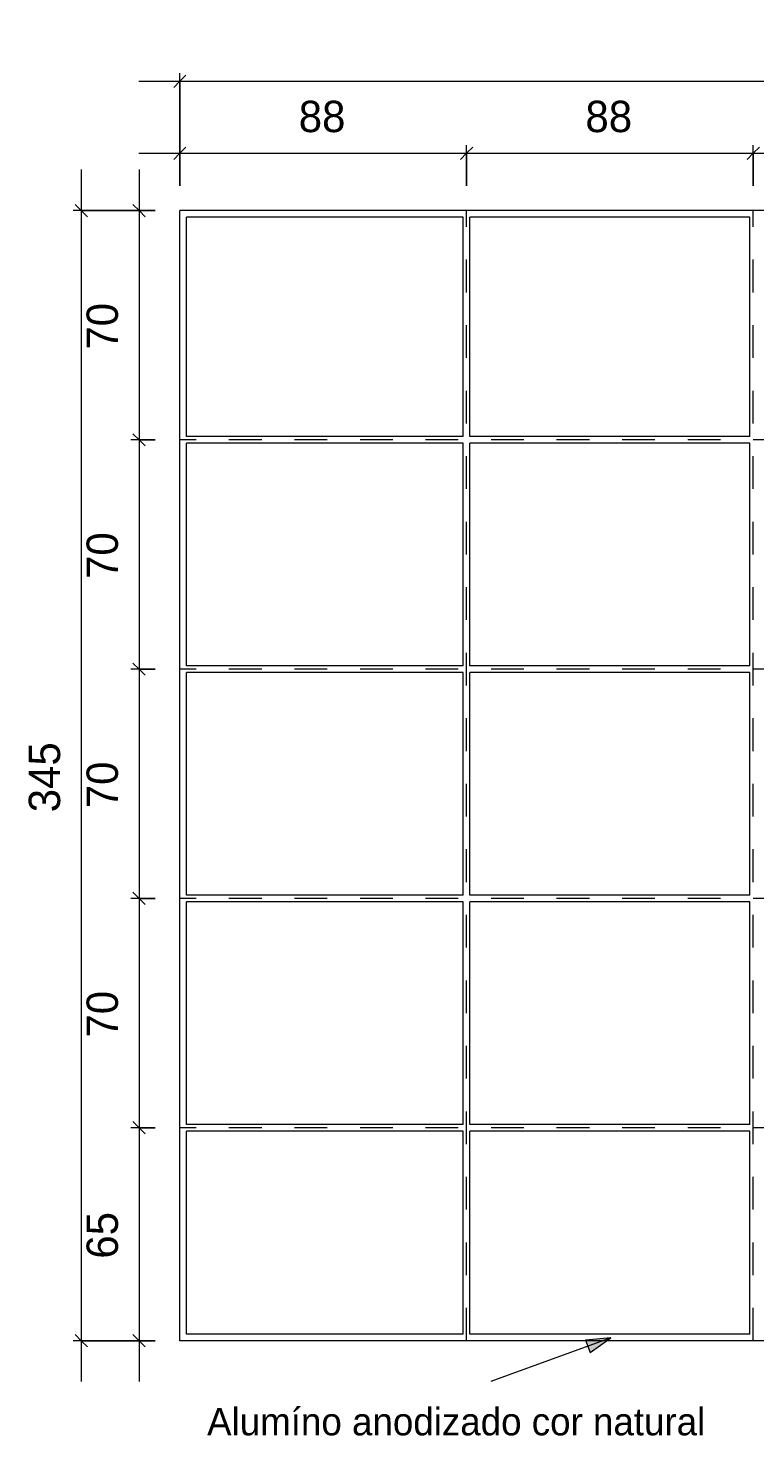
# Model space of a CAD drawing. Header units: metres. Extents: x -1.1 to 55.8, y -6.6 to 5.6.
# Tile 15 of 17: x 41.1 to 43.3, y 0.7 to 5. Entities that reach past the tile are written whole.
import ezdxf

# ---------------------------------------------------------------- set-up
doc = ezdxf.new("R2010")
doc.units = ezdxf.units.M
doc.linetypes.add('Oculta', pattern=[0.007144, 0.004763, -0.002381])
for name, color, linetype, lineweight in [('A-ANNO-DIMS', 211, 'Continuous', 9), ('A-ANNO-DIMS-25', 211, 'Continuous', 9), ('A-DETL', 90, 'Continuous', 18), ('A-DETL-HDLN', 90, 'Oculta', 18), ('G-ANNO-TEXT', 231, 'Continuous', 9)]:
    doc.layers.add(name, color=color, linetype=linetype, lineweight=lineweight)
doc.styles.add('Century Gothic', font='GOTHIC.TTF', dxfattribs={"height": 0.095807})
doc.styles.add('Century Gothic_2', font='GOTHIC.TTF', dxfattribs={"height": 0.083832})
doc.dimstyles.new('_Cotas_detalhamento_4_mm__', dxfattribs={"dimscale": 0.3048, "dimtxt": 0.1, "dimasz": 0.123031, "dimexe": 0.082021, "dimexo": 0.246063, "dimgap": 0.123031, "dimtad": 1, "dimdec": 0, "dimlfac": 100, "dimzin": 0, "dimdsep": 46, "dimtxsty": 'Century Gothic', "dimblk1": 'OBLIQUE', "dimblk2": 'OBLIQUE', "dimsah": 1, "dimcen": 0.09, "dimdle": 0.410105, "dimazin": 0, "dimtfac": 1, "dimtdec": 4, "dimtix": 1, "dimtmove": 0, "dimatfit": 3, "dimfxl": 1, "dimtvp": 1, "dimtolj": 1, "dimtzin": 0, "dimarcsym": 2})

# ---------------------------------------------------------------- blocks, each defined once
blk = doc.blocks.new('DIMBLOCK132-DETALHAMENTO ESQUADRIAS')
at = {"layer": 'A-ANNO-DIMS-25'}
for p, q in [((41.4566, 4.6115), (42.4566, 4.6115)), ((41.5816, 4.5117), (41.5816, 4.6365)), ((41.5816, 4.6115), (41.5816, 4.5117)), ((42.4566, 4.5117), (42.4566, 4.6365)), ((42.4566, 4.6115), (42.4566, 4.5117))]:
    blk.add_line(p, q, dxfattribs=at)
at = {"layer": 'A-ANNO-DIMS-25', "lineweight": 18}
for p, q in [((41.5816, 4.6115), (41.5629, 4.5928)), ((41.5816, 4.6115), (41.6004, 4.6303)), ((42.4566, 4.6115), (42.4379, 4.5928)), ((42.4566, 4.6115), (42.4754, 4.6303))]:
    blk.add_line(p, q, dxfattribs=at)
at = {"layer": 'A-ANNO-DIMS-25', "color": 0, "insert": (41.9445, 4.7718), "char_height": 0.09581, "width": 0.179048, "attachment_point": 1, "line_spacing_factor": 0.984117, "style": 'Century Gothic'}
blk.add_mtext('88', dxfattribs=at)
blk = doc.blocks.new('_Oblique')
at = {"color": 0, "linetype": 'ByBlock', "lineweight": -2}
blk.add_line((-0.5, -0.5), (0.5, 0.5), dxfattribs=at)
blk = doc.blocks.new('DIMBLOCK133-DETALHAMENTO ESQUADRIAS')
at = {"layer": 'A-ANNO-DIMS-25', "lineweight": 18}
for p, q in [((42.4566, 4.6115), (42.4379, 4.5928)), ((42.4566, 4.6115), (42.4754, 4.6303)), ((43.3316, 4.6115), (43.3129, 4.5928)), ((43.3316, 4.6115), (43.3504, 4.6303))]:
    blk.add_line(p, q, dxfattribs=at)
at = {"layer": 'A-ANNO-DIMS-25'}
for p, q in [((42.4566, 4.5117), (42.4566, 4.6365)), ((42.4566, 4.6115), (43.3316, 4.6115)), ((42.4566, 4.6115), (42.4566, 4.5117)), ((43.3316, 4.5117), (43.3316, 4.6365)), ((43.3316, 4.6115), (43.3316, 4.5117))]:
    blk.add_line(p, q, dxfattribs=at)
at = {"layer": 'A-ANNO-DIMS-25', "color": 0, "insert": (42.8195, 4.7718), "char_height": 0.09581, "width": 0.179048, "attachment_point": 1, "line_spacing_factor": 0.984117, "style": 'Century Gothic'}
blk.add_mtext('88', dxfattribs=at)
blk = doc.blocks.new('DIMBLOCK134-DETALHAMENTO ESQUADRIAS')
at = {"layer": 'A-ANNO-DIMS-25', "lineweight": 18}
for p, q in [((43.3316, 4.6115), (43.3129, 4.5928)), ((43.3316, 4.6115), (43.3504, 4.6303)), ((44.2066, 4.6115), (44.1879, 4.5928)), ((44.2066, 4.6115), (44.2254, 4.6303))]:
    blk.add_line(p, q, dxfattribs=at)
at = {"layer": 'A-ANNO-DIMS-25'}
for p, q in [((43.3316, 4.5117), (43.3316, 4.6365)), ((43.3316, 4.6115), (44.2066, 4.6115)), ((43.3316, 4.6115), (43.3316, 4.5117)), ((44.2066, 4.5117), (44.2066, 4.6365)), ((44.2066, 4.6115), (44.2066, 4.5117))]:
    blk.add_line(p, q, dxfattribs=at)
at = {"layer": 'A-ANNO-DIMS-25', "color": 0, "insert": (43.6945, 4.7718), "char_height": 0.09581, "width": 0.179048, "attachment_point": 1, "line_spacing_factor": 0.984117, "style": 'Century Gothic'}
blk.add_mtext('88', dxfattribs=at)
blk = doc.blocks.new('DIMBLOCK138-DETALHAMENTO ESQUADRIAS')
at = {"layer": 'A-ANNO-DIMS-25'}
for p, q in [((41.5816, 4.5117), (41.5816, 4.8564)), ((46.8316, 4.5117), (46.8316, 4.8564)), ((41.4566, 4.8314), (46.9566, 4.8314)), ((41.5816, 4.8314), (41.5816, 4.5117)), ((46.8316, 4.8314), (46.8316, 4.5117))]:
    blk.add_line(p, q, dxfattribs=at)
at = {"layer": 'A-ANNO-DIMS-25', "lineweight": 18}
for p, q in [((41.5816, 4.8314), (41.5629, 4.8127)), ((41.5816, 4.8314), (41.6004, 4.8502)), ((46.8316, 4.8314), (46.8129, 4.8127)), ((46.8316, 4.8314), (46.8504, 4.8502))]:
    blk.add_line(p, q, dxfattribs=at)
at = {"layer": 'A-ANNO-DIMS-25', "color": 0, "insert": (44.0947, 4.9917), "char_height": 0.09581, "width": 0.268571, "attachment_point": 1, "line_spacing_factor": 0.984117, "style": 'Century Gothic'}
blk.add_mtext('525', dxfattribs=at)
blk = doc.blocks.new('DIMBLOCK139-DETALHAMENTO ESQUADRIAS')
at = {"layer": 'A-ANNO-DIMS-25'}
for p, q in [((41.4572, 4.5617), (41.4572, 3.7367)), ((41.5066, 4.4367), (41.4322, 4.4367)), ((41.4572, 4.4367), (41.5066, 4.4367)), ((41.5066, 3.7367), (41.4322, 3.7367)), ((41.4572, 3.7367), (41.5066, 3.7367))]:
    blk.add_line(p, q, dxfattribs=at)
at = {"layer": 'A-ANNO-DIMS-25', "lineweight": 18}
for p, q in [((41.4572, 4.4367), (41.4385, 4.4554)), ((41.4572, 4.4367), (41.476, 4.4179)), ((41.4572, 3.7367), (41.4385, 3.7554)), ((41.4572, 3.7367), (41.476, 3.7179))]:
    blk.add_line(p, q, dxfattribs=at)
at = {"layer": 'A-ANNO-DIMS-25', "color": 0, "insert": (41.2969, 4.012), "char_height": 0.09581, "width": 0.179048, "attachment_point": 1, "rotation": 90, "line_spacing_factor": 0.984117, "style": 'Century Gothic'}
blk.add_mtext('70', dxfattribs=at)
blk = doc.blocks.new('DIMBLOCK140-DETALHAMENTO ESQUADRIAS')
at = {"layer": 'A-ANNO-DIMS-25', "lineweight": 18}
for p, q in [((41.4572, 3.7367), (41.4385, 3.7554)), ((41.4572, 3.7367), (41.476, 3.7179)), ((41.4572, 3.0367), (41.4385, 3.0554)), ((41.4572, 3.0367), (41.476, 3.0179))]:
    blk.add_line(p, q, dxfattribs=at)
at = {"layer": 'A-ANNO-DIMS-25'}
for p, q in [((41.5066, 3.7367), (41.4322, 3.7367)), ((41.4572, 3.7367), (41.4572, 3.0367)), ((41.4572, 3.7367), (41.5066, 3.7367)), ((41.5066, 3.0367), (41.4322, 3.0367)), ((41.4572, 3.0367), (41.5066, 3.0367))]:
    blk.add_line(p, q, dxfattribs=at)
at = {"layer": 'A-ANNO-DIMS-25', "color": 0, "insert": (41.2969, 3.312), "char_height": 0.09581, "width": 0.179048, "attachment_point": 1, "rotation": 90, "line_spacing_factor": 0.984117, "style": 'Century Gothic'}
blk.add_mtext('70', dxfattribs=at)
blk = doc.blocks.new('DIMBLOCK141-DETALHAMENTO ESQUADRIAS')
at = {"layer": 'A-ANNO-DIMS-25', "lineweight": 18}
for p, q in [((41.4572, 3.0367), (41.4385, 3.0554)), ((41.4572, 3.0367), (41.476, 3.0179)), ((41.4572, 2.3367), (41.4385, 2.3554)), ((41.4572, 2.3367), (41.476, 2.3179))]:
    blk.add_line(p, q, dxfattribs=at)
at = {"layer": 'A-ANNO-DIMS-25'}
for p, q in [((41.5066, 3.0367), (41.4322, 3.0367)), ((41.4572, 3.0367), (41.4572, 2.3367)), ((41.4572, 3.0367), (41.5066, 3.0367)), ((41.5066, 2.3367), (41.4322, 2.3367)), ((41.4572, 2.3367), (41.5066, 2.3367))]:
    blk.add_line(p, q, dxfattribs=at)
at = {"layer": 'A-ANNO-DIMS-25', "color": 0, "insert": (41.2969, 2.612), "char_height": 0.09581, "width": 0.179048, "attachment_point": 1, "rotation": 90, "line_spacing_factor": 0.984117, "style": 'Century Gothic'}
blk.add_mtext('70', dxfattribs=at)
blk = doc.blocks.new('DIMBLOCK142-DETALHAMENTO ESQUADRIAS')
at = {"layer": 'A-ANNO-DIMS-25'}
for p, q in [((41.5066, 2.3367), (41.4322, 2.3367)), ((41.4572, 2.3367), (41.4572, 1.6367)), ((41.4572, 2.3367), (41.5066, 2.3367)), ((41.5066, 1.6367), (41.4322, 1.6367)), ((41.4572, 1.6367), (41.5066, 1.6367))]:
    blk.add_line(p, q, dxfattribs=at)
at = {"layer": 'A-ANNO-DIMS-25', "lineweight": 18}
for p, q in [((41.4572, 2.3367), (41.4385, 2.3554)), ((41.4572, 2.3367), (41.476, 2.3179)), ((41.4572, 1.6367), (41.4385, 1.6554)), ((41.4572, 1.6367), (41.476, 1.6179))]:
    blk.add_line(p, q, dxfattribs=at)
at = {"layer": 'A-ANNO-DIMS-25', "color": 0, "insert": (41.2969, 1.912), "char_height": 0.09581, "width": 0.179048, "attachment_point": 1, "rotation": 90, "line_spacing_factor": 0.984117, "style": 'Century Gothic'}
blk.add_mtext('70', dxfattribs=at)
blk = doc.blocks.new('DIMBLOCK143-DETALHAMENTO ESQUADRIAS')
at = {"layer": 'A-ANNO-DIMS-25'}
for p, q in [((41.5066, 1.6367), (41.4322, 1.6367)), ((41.4572, 1.6367), (41.4572, 0.8617)), ((41.4572, 1.6367), (41.5066, 1.6367)), ((41.5066, 0.9867), (41.4322, 0.9867)), ((41.4572, 0.9867), (41.5066, 0.9867))]:
    blk.add_line(p, q, dxfattribs=at)
at = {"layer": 'A-ANNO-DIMS-25', "lineweight": 18}
for p, q in [((41.4572, 1.6367), (41.4385, 1.6554)), ((41.4572, 1.6367), (41.476, 1.6179)), ((41.4572, 0.9867), (41.4385, 1.0054)), ((41.4572, 0.9867), (41.476, 0.9679))]:
    blk.add_line(p, q, dxfattribs=at)
at = {"layer": 'A-ANNO-DIMS-25', "color": 0, "insert": (41.2969, 1.237), "char_height": 0.09581, "width": 0.179048, "attachment_point": 1, "rotation": 90, "line_spacing_factor": 0.984117, "style": 'Century Gothic'}
blk.add_mtext('65', dxfattribs=at)
blk = doc.blocks.new('DIMBLOCK144-DETALHAMENTO ESQUADRIAS')
at = {"layer": 'A-ANNO-DIMS-25'}
for p, q in [((41.2807, 4.5617), (41.2807, 0.8617)), ((41.5066, 4.4367), (41.2557, 4.4367)), ((41.2807, 4.4367), (41.5066, 4.4367)), ((41.5066, 0.9867), (41.2557, 0.9867)), ((41.2807, 0.9867), (41.5066, 0.9867))]:
    blk.add_line(p, q, dxfattribs=at)
at = {"layer": 'A-ANNO-DIMS-25', "lineweight": 18}
for p, q in [((41.2807, 4.4367), (41.2619, 4.4554)), ((41.2807, 4.4367), (41.2994, 4.4179)), ((41.2807, 0.9867), (41.2619, 1.0054)), ((41.2807, 0.9867), (41.2994, 0.9679))]:
    blk.add_line(p, q, dxfattribs=at)
at = {"layer": 'A-ANNO-DIMS-25', "color": 0, "insert": (41.1204, 2.5997), "char_height": 0.09581, "width": 0.268571, "attachment_point": 1, "rotation": 90, "line_spacing_factor": 0.984117, "style": 'Century Gothic'}
blk.add_mtext('345', dxfattribs=at)

msp = doc.modelspace()

# ---------------------------------------------------------------- hatches: boundary and pattern name
at = {"layer": 'G-ANNO-TEXT'}
msp.add_hatch(color=250, dxfattribs=at).paths.add_polyline_path([(42.8972, 0.995), (42.8199, 0.9884), (42.8335, 0.9506)], flags=0)

# ---------------------------------------------------------------- linework, layer by layer
at = {"layer": 'A-DETL'}
for p, q in [((46.8316, 4.4367), (41.5816, 4.4367)), ((41.5816, 0.9867), (41.5816, 4.4367)), ((42.4466, 4.4167), (41.6016, 4.4167)), ((41.6016, 3.7467), (41.6016, 4.4167)), ((42.4466, 3.7467), (42.4466, 4.4167)), ((43.3216, 4.4167), (42.4666, 4.4167)), ((42.4666, 3.7467), (42.4666, 4.4167)), ((43.3216, 3.7467), (43.3216, 4.4167)), ((42.4466, 3.7467), (41.6016, 3.7467)), ((43.3216, 3.7467), (42.4666, 3.7467)), ((42.4466, 3.7267), (41.6016, 3.7267)), ((41.6016, 3.0467), (41.6016, 3.7267)), ((42.4466, 3.0467), (42.4466, 3.7267)), ((42.4666, 3.0467), (42.4666, 3.7267)), ((43.3216, 3.7267), (42.4666, 3.7267)), ((43.3216, 3.0467), (43.3216, 3.7267)), ((42.4466, 3.0467), (41.6016, 3.0467)), ((42.4466, 3.0267), (41.6016, 3.0267)), ((41.6016, 2.3467), (41.6016, 3.0267)), ((42.4466, 2.3467), (42.4466, 3.0267)), ((43.3216, 3.0467), (42.4666, 3.0467)), ((43.3216, 3.0267), (42.4666, 3.0267)), ((42.4666, 2.3467), (42.4666, 3.0267)), ((43.3216, 2.3467), (43.3216, 3.0267)), ((42.4466, 2.3467), (41.6016, 2.3467)), ((42.4466, 2.3267), (41.6016, 2.3267)), ((41.6016, 1.6467), (41.6016, 2.3267)), ((42.4466, 1.6467), (42.4466, 2.3267)), ((43.3216, 2.3467), (42.4666, 2.3467)), ((43.3216, 2.3267), (42.4666, 2.3267)), ((42.4666, 1.6467), (42.4666, 2.3267)), ((43.3216, 1.6467), (43.3216, 2.3267)), ((42.4466, 1.6467), (41.6016, 1.6467)), ((43.3216, 1.6467), (42.4666, 1.6467)), ((41.6016, 1.0067), (41.6016, 1.6267)), ((42.4466, 1.6267), (41.6016, 1.6267)), ((42.4466, 1.0067), (42.4466, 1.6267)), ((42.4666, 1.0067), (42.4666, 1.6267)), ((43.3216, 1.6267), (42.4666, 1.6267)), ((43.3216, 1.0067), (43.3216, 1.6267)), ((42.4466, 1.0067), (41.6016, 1.0067)), ((43.3216, 1.0067), (42.4666, 1.0067)), ((46.8316, 0.9867), (41.5816, 0.9867))]:
    msp.add_line(p, q, dxfattribs=at)
at = {"layer": 'A-DETL-HDLN'}
for p, q in [((42.4566, 0.9867), (42.4566, 4.4367)), ((43.3316, 0.9867), (43.3316, 4.4367)), ((46.8316, 3.7367), (41.5816, 3.7367)), ((46.8316, 3.0367), (41.5816, 3.0367)), ((46.8316, 3.0367), (41.5816, 3.0367)), ((46.8316, 2.3367), (41.5816, 2.3367)), ((46.8316, 1.6367), (41.5816, 1.6367))]:
    msp.add_line(p, q, dxfattribs=at)
at = {"layer": 'G-ANNO-TEXT', "color": 250}
for p, q in [((42.8972, 0.995), (42.5306, 0.8623)), ((42.8972, 0.995), (42.8199, 0.9884)), ((42.8335, 0.9506), (42.8972, 0.995)), ((42.8199, 0.9884), (42.8335, 0.9506))]:
    msp.add_line(p, q, dxfattribs=at)

# ---------------------------------------------------------------- texts
at = {"layer": 'G-ANNO-TEXT', "color": 7, "insert": (41.6648, 0.7815), "char_height": 0.083832, "width": 2.077848, "attachment_point": 1, "line_spacing_factor": 0.984117, "style": 'Century Gothic_2'}
msp.add_mtext('Alumíno anodizado cor natural', dxfattribs=at)

# ---------------------------------------------------------------- dimensions: what is measured, and where the dimension line sits
at = {"layer": 'A-ANNO-DIMS'}
for base, p1, p2, override, picture, middle in [((46.8316, 4.8314), (41.5816, 4.4367), (46.8316, 4.4367), {"dimpost": '<>', "dimfxl": 5.25}, 'DIMBLOCK138-DETALHAMENTO ESQUADRIAS', (44.2066, 4.9192)), ((42.45660878, 4.6115477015), (41.58160878, 4.436651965), (42.45660878, 4.436651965), {"dimpost": '<>', "dimfxl": 0.875}, 'DIMBLOCK132-DETALHAMENTO ESQUADRIAS', (42.01910878, 4.6993612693)), ((43.33160878, 4.6115477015), (42.45660878, 4.436651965), (43.33160878, 4.436651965), {"dimpost": '<>', "dimfxl": 0.875}, 'DIMBLOCK133-DETALHAMENTO ESQUADRIAS', (42.89410878, 4.6993612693)), ((44.20660878, 4.6115477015), (43.33160878, 4.436651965), (44.20660878, 4.436651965), {"dimpost": '<>', "dimfxl": 0.875}, 'DIMBLOCK134-DETALHAMENTO ESQUADRIAS', (43.76910878, 4.6993612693))]:
    dim = msp.add_linear_dim(base=base, p1=p1, p2=p2, dimstyle='_Cotas_detalhamento_4_mm__', override=override, dxfattribs=at)
    dim.commit()
    dim.dimension.update_dxf_attribs({"geometry": picture, "text_midpoint": middle})
for base, p1, p2, override, picture, middle in [((41.2807, 0.9867), (41.5816, 4.4367), (41.5816, 0.9867), {"dimpost": '<>', "dimfxl": 3.45}, 'DIMBLOCK144-DETALHAMENTO ESQUADRIAS', (41.1929, 2.7117)), ((41.4572, 3.7367), (41.5816, 4.4367), (41.5816, 3.7367), {"dimpost": '<>', "dimfxl": 0.7}, 'DIMBLOCK139-DETALHAMENTO ESQUADRIAS', (41.3694, 4.0867)), ((41.4572, 3.0367), (41.5816, 3.7367), (41.5816, 3.0367), {"dimpost": '<>', "dimfxl": 0.7}, 'DIMBLOCK140-DETALHAMENTO ESQUADRIAS', (41.3694, 3.3867)), ((41.4572, 2.3367), (41.5816, 3.0367), (41.5816, 2.3367), {"dimpost": '<>', "dimfxl": 0.7}, 'DIMBLOCK141-DETALHAMENTO ESQUADRIAS', (41.3694, 2.6867)), ((41.4572, 1.6367), (41.5816, 2.3367), (41.5816, 1.6367), {"dimpost": '<>', "dimfxl": 0.7}, 'DIMBLOCK142-DETALHAMENTO ESQUADRIAS', (41.3694, 1.9867)), ((41.4572, 0.9867), (41.5816, 1.6367), (41.5816, 0.9867), {"dimpost": '<>', "dimfxl": 0.65}, 'DIMBLOCK143-DETALHAMENTO ESQUADRIAS', (41.3694, 1.3117))]:
    dim = msp.add_linear_dim(base=base, p1=p1, p2=p2, angle=90, dimstyle='_Cotas_detalhamento_4_mm__', override=override, dxfattribs=at)
    dim.commit()
    dim.dimension.update_dxf_attribs({"geometry": picture, "text_midpoint": middle})

doc.saveas('drawing.dxf')
